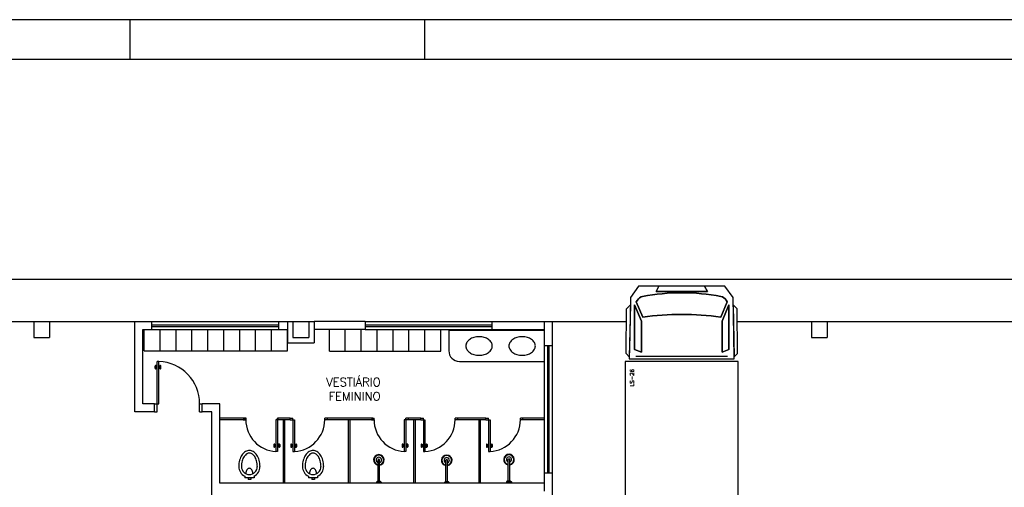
# Model space of a CAD drawing. Header units: inches. Extents: x -35 to 144, y -65 to -22.
# Tile 12 of 47: x -24 to -5, y -31 to -22. Entities that reach past the tile are written whole.
import ezdxf

# ---------------------------------------------------------------- set-up
doc = ezdxf.new("R2010")
doc.units = ezdxf.units.IN
doc.header["$MEASUREMENT"] = 0
for name, color, linetype in [('FINO-03', 8, 'Continuous'), ('HTC-EST', 253, 'Continuous'), ('PAREDE_1', 7, 'Continuous')]:
    doc.layers.add(name, color=color, linetype=linetype)
doc.styles.add('20--4-0', font='romans.shx', dxfattribs={"height": 0.08})
doc.styles.add('50-30', font='romans.shx', dxfattribs={"height": 0.16})

# ---------------------------------------------------------------- blocks, each defined once
blk = doc.blocks.new('CHUVEIRO')
at = {"layer": 'FINO-03', "linetype": 'Continuous'}
for p, q in [((0.211, 0.014), (-0.189, 0.014)), ((0.211, 0.024), (0.231, 0.044)), ((0.211, -0.026), (0.211, 0.024)), ((0.231, 0.044), (0.241, 0.044)), ((0.231, -0.046), (0.231, 0.044)), ((0.211, -0.016), (-0.189, -0.016)), ((0.211, -0.026), (0.231, -0.046)), ((0.231, -0.046), (0.241, -0.046))]:
    blk.add_line(p, q, dxfattribs=at)
for radius, start, end in [(0.1, 8.6269, 351.3731), (0.09, 8.6269, 351.3731), (0.05, 17.4576, 342.5424), (0.015, 90, 270)]:
    blk.add_arc((-0.189, -0.001), radius, start, end, dxfattribs=at)
blk = doc.blocks.new('CUBA')
blk.add_lwpolyline([(0, 0, 0.07067), (0.014, -0.099, 0.082314), (0.051, -0.177, 0.106842), (0.112, -0.233, 0.13438), (0.175, -0.25, 0.13438), (0.238, -0.233, 0.106842), (0.299, -0.177, 0.082314), (0.336, -0.099, 0.07067), (0.35, 0, 0.07067), (0.336, 0.099, 0.082314), (0.299, 0.177, 0.106842), (0.238, 0.233, 0.13438), (0.175, 0.25, 0.13438), (0.112, 0.233, 0.106842), (0.051, 0.177, 0.082314), (0.014, 0.099, 0.07067)], format="xyb", close=True)
blk = doc.blocks.new('ARQ-LAYOUT 2')
at = {"layer": 'HTC-EST'}
for p, q in [((-6.2, 33.648), (33.25, 33.648)), ((-6.2, 32.848), (0.6, 32.848)), ((-1.31, 32.848), (-1.01, 32.848)), ((-1.31, 32.848), (-1.31, 32.548)), ((-1.01, 32.848), (-1.01, 32.548)), ((0.6, 31.148), (0.6, 32.848)), ((0.6, 32.848), (0.915, 32.848)), ((0.75, 31.298), (0.75, 32.698)), ((0.75, 32.698), (0.915, 32.698)), ((0.775, 32.298), (0.775, 32.698)), ((0.915, 32.848), (3.315, 32.848)), ((0.915, 32.698), (0.915, 32.848)), ((0.915, 32.788), (3.315, 32.788)), ((0.915, 32.758), (3.315, 32.758)), ((0.915, 32.698), (3.315, 32.698)), ((1.075, 32.298), (1.075, 32.698)), ((1.375, 32.298), (1.375, 32.698)), ((1.675, 32.298), (1.675, 32.698)), ((1.975, 32.298), (1.975, 32.698)), ((2.275, 32.298), (2.275, 32.698)), ((2.575, 32.298), (2.575, 32.698)), ((2.875, 32.298), (2.875, 32.698)), ((3.175, 32.298), (3.175, 32.698)), ((3.315, 32.848), (3.58, 32.848)), ((3.315, 32.698), (3.315, 32.848)), ((3.315, 32.698), (3.48, 32.698)), ((3.475, 32.298), (3.475, 32.698)), ((3.48, 32.848), (3.48, 32.448)), ((3.58, 32.848), (3.58, 32.548)), ((3.58, 32.848), (3.98, 32.848)), ((3.88, 32.848), (3.88, 32.548)), ((4.94, 32.848), (3.98, 32.848)), ((3.98, 32.848), (3.98, 32.448)), ((4.94, 32.698), (3.98, 32.698)), ((4.868, 32.298), (4.868, 32.698)), ((4.94, 32.848), (7.34, 32.848)), ((4.94, 32.848), (4.94, 32.698)), ((4.94, 32.788), (7.34, 32.788)), ((4.94, 32.758), (7.34, 32.758)), ((4.94, 32.698), (7.34, 32.698)), ((5.168, 32.298), (5.168, 32.698)), ((6.52, 32.698), (6.52, 32.298)), ((7.34, 32.848), (8.47, 32.848)), ((7.34, 32.698), (7.34, 32.848)), ((7.34, 32.698), (8.32, 32.698)), ((8.32, 32.848), (8.32, 32.398)), ((8.47, 32.848), (8.47, 32.398)), ((8.47, 32.848), (9.869, 32.848)), ((11.961, 32.848), (33.2, 32.848)), ((13.36, 32.848), (13.66, 32.848)), ((13.36, 32.848), (13.36, 32.548)), ((13.66, 32.848), (13.66, 32.548)), ((-1.31, 32.548), (-1.01, 32.548)), ((3.58, 32.548), (3.88, 32.548)), ((4.268, 32.291), (4.268, 32.691)), ((4.568, 32.291), (4.568, 32.691)), ((5.468, 32.291), (5.468, 32.691)), ((5.768, 32.291), (5.768, 32.691)), ((6.068, 32.291), (6.068, 32.691)), ((6.368, 32.291), (6.368, 32.691)), ((6.52, 32.688), (8.32, 32.688)), ((13.36, 32.548), (13.66, 32.548)), ((3.48, 32.448), (3.98, 32.448)), ((8.32, 32.398), (8.32, 29.998)), ((8.32, 32.398), (8.47, 32.398)), ((8.38, 32.398), (8.38, 29.998)), ((8.41, 32.398), (8.41, 29.998)), ((8.47, 32.398), (8.47, 29.998)), ((0.775, 32.298), (3.475, 32.298)), ((4.268, 32.291), (5.468, 32.291)), ((5.168, 32.291), (6.368, 32.291)), ((10.051, 32.196), (11.779, 32.196)), ((0.98, 31.967), (0.98, 32.007)), ((1, 32.017), (0.99, 32.017)), ((1, 31.957), (0.99, 31.957)), ((1, 31.957), (1, 32.017)), ((1.02, 31.997), (1, 31.997)), ((1.02, 31.977), (1, 31.977)), ((1.02, 31.298), (1.02, 32.097)), ((1.05, 32.097), (1.02, 32.097)), ((1.05, 31.298), (1.05, 32.097)), ((1.07, 31.997), (1.05, 31.997)), ((1.07, 31.977), (1.05, 31.977)), ((1.08, 32.017), (1.07, 32.017)), ((1.07, 31.957), (1.07, 32.017)), ((1.08, 31.957), (1.07, 31.957)), ((1.09, 31.967), (1.09, 32.007)), ((6.72, 32.098), (8.32, 32.098)), ((0.97, 31.298), (0.75, 31.298)), ((0.97, 31.148), (0.97, 31.298)), ((0.97, 31.298), (1.05, 31.298)), ((1.02, 31.148), (1.02, 31.298)), ((1.82, 31.148), (1.82, 31.298)), ((1.82, 31.298), (1.87, 31.298)), ((2.2, 31.298), (1.87, 31.298)), ((1.87, 31.148), (1.87, 31.298)), ((2.2, 29.798), (2.2, 31.298)), ((0.97, 31.148), (0.6, 31.148)), ((0.97, 31.148), (1.02, 31.148)), ((1.82, 31.148), (1.87, 31.148)), ((2.05, 31.148), (1.87, 31.148)), ((2.05, 28.298), (2.05, 31.148)), ((2.7, 31.028), (2.2, 31.028)), ((2.64, 31.028), (2.69, 31.028)), ((2.69, 30.998), (2.69, 31.028)), ((2.7, 30.998), (2.7, 31.028)), ((3.29, 30.998), (3.29, 31.028)), ((3.34, 31.028), (3.29, 31.028)), ((3.3, 30.998), (3.3, 31.028)), ((3.53, 31.028), (3.3, 31.028)), ((3.53, 30.998), (3.53, 31.028)), ((3.53, 31.028), (3.58, 31.028)), ((3.58, 30.998), (3.58, 31.028)), ((4.18, 30.998), (4.18, 31.028)), ((4.23, 31.028), (4.18, 31.028)), ((5.085, 31.028), (4.23, 31.028)), ((4.23, 30.998), (4.23, 31.028)), ((5.06, 31.028), (5.11, 31.028)), ((5.085, 30.998), (5.085, 31.028)), ((5.11, 30.998), (5.11, 31.028)), ((5.76, 31.028), (5.71, 31.028)), ((5.71, 30.998), (5.71, 31.028)), ((5.99, 31.028), (5.76, 31.028)), ((5.76, 30.998), (5.76, 31.028)), ((5.99, 30.998), (5.99, 31.028)), ((5.99, 31.028), (6.04, 31.028)), ((6.04, 30.998), (6.04, 31.028)), ((6.64, 30.998), (6.64, 31.028)), ((6.69, 31.028), (6.64, 31.028)), ((7.22, 31.028), (6.69, 31.028)), ((6.69, 30.998), (6.69, 31.028)), ((7.22, 30.998), (7.22, 31.028)), ((7.22, 31.028), (7.27, 31.028)), ((7.27, 30.998), (7.27, 31.028)), ((7.87, 30.998), (7.87, 31.028)), ((7.92, 31.028), (7.87, 31.028)), ((7.92, 30.998), (7.92, 31.028)), ((8.32, 31.028), (7.92, 31.028)), ((2.7, 30.998), (2.2, 30.998)), ((2.64, 30.998), (2.69, 30.998)), ((3.26, 30.998), (3.26, 30.398)), ((3.26, 30.998), (3.26, 30.998)), ((3.29, 30.998), (3.26, 30.998)), ((3.29, 30.998), (3.29, 30.398)), ((3.34, 30.998), (3.29, 30.998)), ((3.53, 30.998), (3.3, 30.998)), ((3.4, 29.798), (3.4, 30.998)), ((3.43, 29.798), (3.43, 30.998)), ((3.53, 30.998), (3.58, 30.998)), ((3.58, 30.998), (3.58, 30.398)), ((3.58, 30.998), (3.61, 30.998)), ((3.61, 30.998), (3.61, 30.398)), ((3.61, 30.998), (3.61, 30.998)), ((4.23, 30.998), (4.18, 30.998)), ((5.085, 30.998), (4.23, 30.998)), ((4.63, 29.798), (4.63, 30.998)), ((4.66, 29.798), (4.66, 30.998)), ((5.06, 30.998), (5.11, 30.998)), ((5.68, 30.998), (5.68, 30.398)), ((5.71, 30.998), (5.68, 30.998)), ((5.68, 30.998), (5.68, 30.998)), ((5.71, 30.998), (5.71, 30.398)), ((5.76, 30.998), (5.71, 30.998)), ((5.99, 30.998), (5.76, 30.998)), ((5.86, 29.798), (5.86, 30.998)), ((5.89, 29.798), (5.89, 30.998)), ((5.99, 30.998), (6.04, 30.998)), ((6.04, 30.998), (6.04, 30.398)), ((6.04, 30.998), (6.07, 30.998)), ((6.07, 30.998), (6.07, 30.398)), ((6.07, 30.998), (6.07, 30.998)), ((6.69, 30.998), (6.64, 30.998)), ((7.22, 30.998), (6.69, 30.998)), ((7.09, 29.798), (7.09, 30.998)), ((7.12, 29.798), (7.12, 30.998)), ((7.22, 30.998), (7.27, 30.998)), ((7.27, 30.998), (7.27, 30.398)), ((7.27, 30.998), (7.3, 30.998)), ((7.3, 30.998), (7.3, 30.398)), ((7.3, 30.998), (7.3, 30.998)), ((7.92, 30.998), (7.87, 30.998)), ((8.32, 30.998), (7.92, 30.998)), ((3.22, 30.528), (3.22, 30.488)), ((3.24, 30.538), (3.23, 30.538)), ((3.24, 30.478), (3.23, 30.478)), ((3.24, 30.538), (3.24, 30.478)), ((3.26, 30.518), (3.24, 30.518)), ((3.26, 30.498), (3.24, 30.498)), ((3.31, 30.518), (3.29, 30.518)), ((3.31, 30.498), (3.29, 30.498)), ((3.31, 30.538), (3.31, 30.478)), ((3.32, 30.538), (3.31, 30.538)), ((3.32, 30.478), (3.31, 30.478)), ((3.33, 30.528), (3.33, 30.488)), ((3.54, 30.528), (3.54, 30.488)), ((3.55, 30.538), (3.56, 30.538)), ((3.55, 30.478), (3.56, 30.478)), ((3.56, 30.538), (3.56, 30.478)), ((3.56, 30.518), (3.58, 30.518)), ((3.56, 30.498), (3.58, 30.498)), ((3.61, 30.518), (3.63, 30.518)), ((3.61, 30.498), (3.63, 30.498)), ((3.63, 30.538), (3.64, 30.538)), ((3.63, 30.538), (3.63, 30.478)), ((3.63, 30.478), (3.64, 30.478)), ((3.65, 30.528), (3.65, 30.488)), ((5.64, 30.528), (5.64, 30.488)), ((5.66, 30.538), (5.65, 30.538)), ((5.66, 30.478), (5.65, 30.478)), ((5.66, 30.538), (5.66, 30.478)), ((5.68, 30.518), (5.66, 30.518)), ((5.68, 30.498), (5.66, 30.498)), ((5.73, 30.518), (5.71, 30.518)), ((5.73, 30.498), (5.71, 30.498)), ((5.74, 30.538), (5.73, 30.538)), ((5.73, 30.538), (5.73, 30.478)), ((5.74, 30.478), (5.73, 30.478)), ((5.75, 30.528), (5.75, 30.488)), ((6, 30.528), (6, 30.488)), ((6.01, 30.538), (6.02, 30.538)), ((6.01, 30.478), (6.02, 30.478)), ((6.02, 30.538), (6.02, 30.478)), ((6.02, 30.518), (6.04, 30.518)), ((6.02, 30.498), (6.04, 30.498)), ((6.07, 30.518), (6.09, 30.518)), ((6.07, 30.498), (6.09, 30.498)), ((6.09, 30.538), (6.1, 30.538)), ((6.09, 30.538), (6.09, 30.478)), ((6.09, 30.478), (6.1, 30.478)), ((6.11, 30.528), (6.11, 30.488)), ((7.23, 30.528), (7.23, 30.488)), ((7.24, 30.538), (7.25, 30.538)), ((7.24, 30.478), (7.25, 30.478)), ((7.25, 30.538), (7.25, 30.478)), ((7.25, 30.518), (7.27, 30.518)), ((7.25, 30.498), (7.27, 30.498)), ((7.3, 30.518), (7.32, 30.518)), ((7.3, 30.498), (7.32, 30.498)), ((7.32, 30.538), (7.33, 30.538)), ((7.32, 30.538), (7.32, 30.478)), ((7.32, 30.478), (7.33, 30.478)), ((7.34, 30.528), (7.34, 30.488)), ((3.29, 30.398), (3.26, 30.398)), ((3.58, 30.398), (3.61, 30.398)), ((5.71, 30.398), (5.68, 30.398)), ((6.04, 30.398), (6.07, 30.398)), ((7.27, 30.398), (7.3, 30.398)), ((2.671, 29.934), (2.671, 29.904)), ((2.846, 29.934), (2.846, 29.904)), ((3.872, 29.934), (3.872, 29.904)), ((4.046, 29.934), (4.046, 29.904)), ((8.32, 29.998), (8.32, 29.798)), ((8.32, 29.998), (8.47, 29.998)), ((8.47, 29.998), (8.47, 29.448)), ((8.32, 29.798), (2.2, 29.798)), ((2.846, 29.904), (2.671, 29.904)), ((2.733, 29.904), (2.733, 29.869)), ((2.783, 29.869), (2.733, 29.869)), ((2.783, 29.904), (2.783, 29.869)), ((3.4, 29.802), (3.4, 29.798)), ((3.43, 29.802), (3.43, 29.798)), ((4.046, 29.904), (3.872, 29.904)), ((3.934, 29.904), (3.934, 29.869)), ((3.984, 29.869), (3.934, 29.869)), ((3.984, 29.904), (3.984, 29.869)), ((8.32, 29.798), (8.32, 29.648))]:
    blk.add_line(p, q, dxfattribs=at)
for points in [[(11.906, 32.145), (11.896, 32.593), (11.882, 33.299), (11.882, 33.303), (11.73, 33.518), (11.347, 33.518), (11.398, 33.417), (10.432, 33.417), (10.483, 33.518), (10.1, 33.518), (9.948, 33.303), (9.948, 33.299), (9.934, 32.593), (9.924, 32.145)], [(11.398, 33.417), (11.347, 33.518), (10.915, 33.518), (10.483, 33.518), (10.432, 33.417)], [(9.865, 32.244), (9.871, 33.088), (9.945, 33.162), (9.925, 32.184)], [(10.153, 32.272), (10.153, 32.858), (10.026, 33.163), (10.026, 32.323)], [(10.026, 33.163), (10.153, 32.858), (10.153, 32.272), (10.026, 32.323)], [(11.804, 32.323), (11.804, 33.163), (11.677, 32.858), (11.677, 32.272)], [(11.804, 33.163), (11.804, 32.323), (11.677, 32.272), (11.677, 32.858)], [(11.965, 32.244), (11.959, 33.088), (11.885, 33.162), (11.905, 32.184)], [(11.982, 28.795), (11.982, 32.095), (9.848, 32.095), (9.848, 28.795)]]:
    blk.add_lwpolyline(points, close=True, dxfattribs=at)
for points in [[(11.652, 32.934), (11.774, 33.221), (11.753, 33.254, 0.206787), (11.653, 33.322, 0.094486), (10.177, 33.322, 0.206787), (10.077, 33.254), (10.056, 33.221), (10.178, 32.934, -0.068966)], [(10.177, 33.322, -0.094486), (11.653, 33.322, -0.206787), (11.753, 33.254), (11.774, 33.221), (11.652, 32.934, 0.068966), (10.178, 32.934), (10.056, 33.221), (10.077, 33.254, -0.206787)]]:
    blk.add_lwpolyline(points, format="xyb", close=True, dxfattribs=at)
for centre, radius, start, end in [((6.72, 32.298), 0.2, 180, 270), ((0.99, 32.007), 0.01, 90, 180), ((0.99, 31.967), 0.01, 180, 270), ((1.02, 31.298), 0.8, 0, 87.8509), ((1.08, 32.007), 0.01, 0, 90), ((1.08, 31.967), 0.01, 270, 0), ((3.291, 30.998), 0.601, 180.0552, 267.0072), ((3.579, 30.998), 0.601, 272.9928, 359.9448), ((5.711, 30.998), 0.601, 180.0552, 267.0072), ((6.039, 30.998), 0.601, 272.9928, 359.9448), ((7.269, 30.998), 0.601, 272.9928, 359.9448), ((3.23, 30.528), 0.01, 90, 180), ((3.23, 30.488), 0.01, 180, 270), ((3.32, 30.528), 0.01, 0, 90), ((3.32, 30.488), 0.01, 270, 0), ((3.55, 30.528), 0.01, 90, 180), ((3.55, 30.488), 0.01, 180, 270), ((3.64, 30.528), 0.01, 0, 90), ((3.64, 30.488), 0.01, 270, 0), ((5.65, 30.528), 0.01, 90, 180), ((5.65, 30.488), 0.01, 180, 270), ((5.74, 30.528), 0.01, 0, 90), ((5.74, 30.488), 0.01, 270, 0), ((6.01, 30.528), 0.01, 90, 180), ((6.01, 30.488), 0.01, 180, 270), ((6.1, 30.528), 0.01, 0, 90), ((6.1, 30.488), 0.01, 270, 0), ((7.24, 30.528), 0.01, 90, 180), ((7.24, 30.488), 0.01, 180, 270), ((7.33, 30.528), 0.01, 0, 90), ((7.33, 30.488), 0.01, 270, 0), ((2.892, 30.149), 0.329, 146.7456, 164.8042), ((2.81, 30.203), 0.231, 122.2796, 146.7456), ((2.892, 30.149), 0.279, 146.7456, 164.8042), ((2.81, 30.203), 0.181, 122.2796, 146.7456), ((2.758, 30.285), 0.134, 90, 122.2796), ((2.758, 30.285), 0.0842, 90, 122.2796), ((2.758, 30.285), 0.134, 57.7204, 90), ((2.758, 30.285), 0.0842, 57.7204, 90), ((2.707, 30.203), 0.181, 33.2544, 57.7204), ((2.707, 30.203), 0.231, 33.2544, 57.7204), ((2.625, 30.149), 0.279, 15.1958, 33.2544), ((2.625, 30.149), 0.329, 15.1958, 33.2544), ((4.093, 30.149), 0.329, 146.7456, 164.8042), ((4.011, 30.203), 0.231, 122.2796, 146.7456), ((4.093, 30.149), 0.279, 146.7456, 164.8042), ((4.011, 30.203), 0.181, 122.2796, 146.7456), ((3.959, 30.285), 0.134, 90, 122.2796), ((3.959, 30.285), 0.0842, 90, 122.2796), ((3.959, 30.285), 0.134, 57.7204, 90), ((3.959, 30.285), 0.0842, 57.7204, 90), ((3.908, 30.203), 0.181, 33.2544, 57.7204), ((3.908, 30.203), 0.231, 33.2544, 57.7204), ((3.826, 30.149), 0.279, 15.1958, 33.2544), ((3.826, 30.149), 0.329, 15.1958, 33.2544), ((3.022, 30.114), 0.464, 164.8042, 180), ((2.758, 30.114), 0.2, 180, 244.1581), ((3.022, 30.114), 0.414, 164.8042, 180), ((2.758, 30.114), 0.15, 180, 0), ((2.758, 30.114), 0.2, 295.8419, 0), ((2.495, 30.114), 0.414, 0, 15.1958), ((2.495, 30.114), 0.464, 360, 15.1958), ((4.223, 30.114), 0.464, 164.8042, 180), ((3.959, 30.114), 0.2, 180, 244.1581), ((4.223, 30.114), 0.414, 164.8042, 180), ((3.959, 30.114), 0.15, 180, 0), ((3.959, 30.114), 0.2, 295.8419, 0), ((3.696, 30.114), 0.414, 0, 15.1958), ((3.696, 30.114), 0.464, 360, 15.1958), ((2.854, 29.979), 0.161, 165.2246, 180), ((2.807, 29.992), 0.112, 147.5129, 165.2246), ((2.777, 30.011), 0.0769, 123.0444, 147.5129), ((2.758, 30.039), 0.0427, 90, 123.0444), ((2.758, 30.039), 0.0427, 56.9556, 90), ((2.74, 30.011), 0.0769, 32.4871, 56.9556), ((2.71, 29.992), 0.112, 14.7754, 32.4871), ((2.663, 29.979), 0.161, 0, 14.7754), ((4.055, 29.979), 0.161, 165.2246, 180), ((4.008, 29.992), 0.112, 147.5129, 165.2246), ((3.978, 30.011), 0.0769, 123.0444, 147.5129), ((3.959, 30.039), 0.0427, 90, 123.0444), ((3.959, 30.039), 0.0427, 56.9556, 90), ((3.941, 30.011), 0.0769, 32.4871, 56.9556), ((3.911, 29.992), 0.112, 14.7754, 32.4871), ((3.864, 29.979), 0.161, 0, 14.7754)]:
    blk.add_arc(centre, radius, start, end, dxfattribs=at)
for name, p, rotation in [('CUBA', (7.091, 32.213), 90), ('CUBA', (7.903, 32.213), 90), ('CHUVEIRO', (5.202, 30.05), 270), ('CHUVEIRO', (6.482, 30.043), 270), ('CHUVEIRO', (7.657, 30.057), 270)]:
    blk.add_blockref(name, p, dxfattribs=dict(at, rotation=rotation))

msp = doc.modelspace()

# ---------------------------------------------------------------- linework, layer by layer
at = {"color": 7, "linetype": 'Continuous'}
msp.add_line((25.718, -22.41), (-35.34, -22.41), dxfattribs=at)
for p, q in [((-21.465, -23.16), (-21.465, -22.41)), ((-15.907, -23.16), (-15.907, -22.41))]:
    msp.add_line(p, q)
at = {"color": 1}
msp.add_line((24.968, -23.16), (-33.465, -23.16), dxfattribs=at)

# ---------------------------------------------------------------- block references
at = {"layer": 'PAREDE_1'}
msp.add_blockref('ARQ-LAYOUT 2', (-21.974, -60.951), dxfattribs=at)

# ---------------------------------------------------------------- texts
at = {"layer": 'HTC-EST', "color": 2, "style": '50-30'}
for s, p in [('VESTIÁRIO', (-17.767, -29.324)), ('FEMININO', (-17.722, -29.591))]:
    msp.add_text(s, height=0.16, dxfattribs=at).set_placement(p)
at = {"layer": 'HTC-EST', "color": 2, "style": '20--4-0', "text_generation_flag": 6}
msp.add_text('LS-26', height=0.075, rotation=270, dxfattribs=at).set_placement((-11.96, -29.329))

doc.saveas('drawing.dxf')
